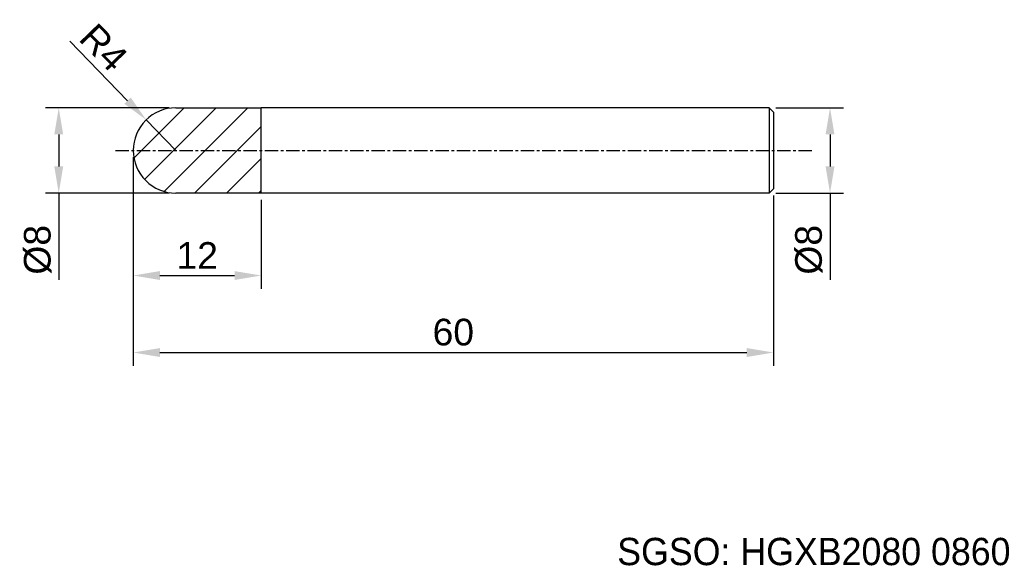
# Model space of a CAD drawing. Header units: millimetres. Extents: x 7887.1 to 7979.4, y 6083.5 to 6134.6.
import ezdxf
from ezdxf.enums import TextEntityAlignment as Align

# ---------------------------------------------------------------- set-up
doc = ezdxf.new("R2010")
doc.units = ezdxf.units.MM
doc.linetypes.add('CENTER', pattern=[2, 1.25, -0.25, 0.25, -0.25])
for name, color, linetype, lineweight in [('SK1', 4, 'Continuous', 25), ('SK4', 2, 'Continuous', 25), ('SK6', 5, 'Continuous', 25)]:
    doc.layers.add(name, color=color, linetype=linetype, lineweight=lineweight)
doc.styles.add('MS PGothic', font='txt')
doc.styles.get("Standard").update_dxf_attribs({"font": 'arial.ttf'})
doc.dimstyles.new('ISO-25', dxfattribs={"dimtxt": 2.5, "dimasz": 2.5, "dimexe": 1.25, "dimexo": 0.625, "dimtad": 1, "dimtxsty": 'Standard', "dimcen": 2.5, "dimadec": 0, "dimazin": 0, "dimtfac": 1, "dimtmove": 0, "dimatfit": 3, "dimfxl": 1, "dimarcsym": 0})

# ---------------------------------------------------------------- blocks, each defined once
blk = doc.blocks.new('*D101')
at = {"color": 0, "linetype": 'ByBlock', "lineweight": -2, "transparency": 16777216}
for p, q in [((7957.95, 6126.353), (7964.275, 6126.353)), ((7963.025, 6123.853), (7963.025, 6120.853)), ((7957.95, 6118.353), (7964.275, 6118.353)), ((7963.025, 6118.353), (7963.025, 6110.239))]:
    blk.add_line(p, q, dxfattribs=at)
at = {"color": 0, "linetype": 'ByBlock', "transparency": 16777216}
for points in [[(7962.608, 6123.853), (7963.441, 6123.853), (7963.025, 6126.353)], [(7962.608, 6120.853), (7963.441, 6120.853), (7963.025, 6118.353)]]:
    blk.add_solid(points, dxfattribs=at)
at = {"layer": 'Defpoints', "color": 0, "linetype": 'ByBlock', "transparency": 16777216}
for p in [(7957.325, 6126.353), (7957.325, 6118.353), (7963.025, 6118.353)]:
    blk.add_point(p, dxfattribs=at)
at = {"color": 0, "linetype": 'ByBlock', "transparency": 16777216, "insert": (7961.053, 6113.046), "char_height": 2.5, "attachment_point": 5, "rotation": 90}
blk.add_mtext('{\\fArial|b0|i0|c134|p34;%%C}8', dxfattribs=at)
blk = doc.blocks.new('*D103')
at = {"color": 0, "linetype": 'ByBlock', "lineweight": -2, "transparency": 16777216}
for p, q in [((7891.788, 6132.597), (7897.199, 6127.019)), ((7901.725, 6122.353), (7898.94, 6125.224))]:
    blk.add_line(p, q, dxfattribs=at)
at = {"color": 0, "linetype": 'ByBlock', "transparency": 16777216}
blk.add_solid([(7897.498, 6127.309), (7896.9, 6126.729), (7898.94, 6125.224)], dxfattribs=at)
at = {"layer": 'Defpoints', "color": 0, "linetype": 'ByBlock', "transparency": 16777216}
for p in [(7898.94, 6125.224), (7901.725, 6122.353)]:
    blk.add_point(p, dxfattribs=at)
at = {"color": 0, "linetype": 'ByBlock', "transparency": 16777216, "insert": (7894.969, 6132.01), "char_height": 2.5, "attachment_point": 5, "rotation": 314.12969}
blk.add_mtext('R4', dxfattribs=at)
blk = doc.blocks.new('*D104')
at = {"color": 0, "linetype": 'ByBlock', "lineweight": -2, "transparency": 16777216}
for p, q in [((7897.725, 6121.728), (7897.725, 6109.384)), ((7909.725, 6117.728), (7909.725, 6109.384)), ((7900.225, 6110.634), (7907.225, 6110.634))]:
    blk.add_line(p, q, dxfattribs=at)
at = {"color": 0, "linetype": 'ByBlock', "transparency": 16777216}
for points in [[(7900.225, 6111.051), (7900.225, 6110.217), (7897.725, 6110.634)], [(7907.225, 6111.051), (7907.225, 6110.217), (7909.725, 6110.634)]]:
    blk.add_solid(points, dxfattribs=at)
at = {"layer": 'Defpoints', "color": 0, "linetype": 'ByBlock', "transparency": 16777216}
for p in [(7897.725, 6122.353), (7909.725, 6118.353), (7909.725, 6110.634)]:
    blk.add_point(p, dxfattribs=at)
at = {"color": 0, "linetype": 'ByBlock', "transparency": 16777216, "insert": (7903.725, 6112.514), "char_height": 2.5, "attachment_point": 5}
blk.add_mtext('12', dxfattribs=at)
blk = doc.blocks.new('*D105')
at = {"color": 0, "linetype": 'ByBlock', "lineweight": -2, "transparency": 16777216}
for p, q in [((7901.1, 6126.353), (7889.502, 6126.353)), ((7890.752, 6123.853), (7890.752, 6120.853)), ((7901.095, 6118.353), (7889.502, 6118.353)), ((7890.752, 6118.353), (7890.752, 6110.239))]:
    blk.add_line(p, q, dxfattribs=at)
at = {"color": 0, "linetype": 'ByBlock', "transparency": 16777216}
for points in [[(7890.335, 6123.853), (7891.169, 6123.853), (7890.752, 6126.353)], [(7890.335, 6120.853), (7891.169, 6120.853), (7890.752, 6118.353)]]:
    blk.add_solid(points, dxfattribs=at)
at = {"layer": 'Defpoints', "color": 0, "linetype": 'ByBlock', "transparency": 16777216}
for p in [(7890.752, 6126.353), (7901.725, 6126.353), (7901.72, 6118.353)]:
    blk.add_point(p, dxfattribs=at)
at = {"color": 0, "linetype": 'ByBlock', "transparency": 16777216, "insert": (7888.781, 6113.046), "char_height": 2.5, "attachment_point": 5, "rotation": 90}
blk.add_mtext('%%C8', dxfattribs=at)
blk = doc.blocks.new('*D110')
at = {"color": 0, "linetype": 'ByBlock', "lineweight": -2, "transparency": 16777216}
for p, q in [((7897.725, 6121.728), (7897.725, 6102.168)), ((7957.725, 6118.128), (7957.725, 6102.168)), ((7900.225, 6103.418), (7955.225, 6103.418))]:
    blk.add_line(p, q, dxfattribs=at)
at = {"color": 0, "linetype": 'ByBlock', "transparency": 16777216}
for points in [[(7900.225, 6103.834), (7900.225, 6103.001), (7897.725, 6103.418)], [(7955.225, 6103.834), (7955.225, 6103.001), (7957.725, 6103.418)]]:
    blk.add_solid(points, dxfattribs=at)
at = {"layer": 'Defpoints', "color": 0, "linetype": 'ByBlock', "transparency": 16777216}
for p in [(7897.725, 6122.353), (7957.725, 6118.753), (7957.725, 6103.418)]:
    blk.add_point(p, dxfattribs=at)
at = {"color": 0, "linetype": 'ByBlock', "transparency": 16777216, "insert": (7927.725, 6105.319), "char_height": 2.5, "attachment_point": 5}
blk.add_mtext('60', dxfattribs=at)

msp = doc.modelspace()

# ---------------------------------------------------------------- hatches: boundary and pattern name
at = {"linetype": 'ByBlock'}
h = msp.add_hatch(dxfattribs=at)
h.set_pattern_fill('ANSI31', color=6, scale=0.666667)
h.set_pattern_definition([(45, (-2587.413, -2034.6736), (-1.49670935, 1.49670935), [])])
h.paths.add_polyline_path([(7909.725, 6126.353), (7901.725, 6126.353, 0.414214), (7897.725, 6122.353), (7909.725, 6122.353)])
h.paths.add_polyline_path([(7909.725, 6122.353), (7897.725, 6122.353, 0.414556), (7901.73, 6118.353), (7909.725, 6118.353)])

# ---------------------------------------------------------------- linework, layer by layer
at = {"color": 4, "linetype": 'ByBlock'}
for p in [(7901.725, 6126.353), (7909.725, 6118.353)]:
    msp.add_line(p, (7909.725, 6126.353), dxfattribs=at)
at = {"layer": 'SK1', "linetype": 'Continuous'}
for p, q in [((7957.325, 6126.353), (7909.725, 6126.353)), ((7957.325, 6126.353), (7957.725, 6125.953)), ((7957.325, 6126.353), (7957.325, 6118.353)), ((7957.725, 6125.953), (7957.725, 6118.753)), ((7909.725, 6118.353), (7901.72, 6118.353)), ((7957.325, 6118.353), (7909.725, 6118.353)), ((7957.725, 6118.753), (7957.325, 6118.353))]:
    msp.add_line(p, q, dxfattribs=at)
at = {"layer": 'SK1', "color": 4, "linetype": 'Continuous'}
for start, end in [(90, 180.00003), (179.99997, 270)]:
    msp.add_arc((7901.725, 6122.353), 4, start, end, dxfattribs=at)
at = {"layer": 'SK4', "linetype": 'CENTER'}
msp.add_line((7896.065, 6122.353), (7961.431, 6122.353), dxfattribs=at)

# ---------------------------------------------------------------- texts
at = {"layer": 'SK6', "color": 5, "linetype": 'Continuous', "style": 'MS PGothic'}
msp.add_text('SGSO: HGXB2080 0860', height=2.55961, dxfattribs=at).set_placement((7943.085, 6082.724), align=Align.BOTTOM_LEFT)

# ---------------------------------------------------------------- dimensions: what is measured, and where the dimension line sits
at = {"linetype": 'ByBlock'}
dim = msp.add_radius_dim(center=(7901.725, 6122.353), mpoint=(7898.94, 6125.224), dimstyle='ISO-25', dxfattribs=at)
dim.commit()
dim.dimension.update_dxf_attribs({"geometry": '*D103', "text_midpoint": (7894.969, 6132.01)})
for base, p1, p2, text, picture, middle in [((7890.752, 6126.353), (7901.72, 6118.353), (7901.725, 6126.353), '%%C<>', '*D105', (7890.752, 6113.046)), ((7963.025, 6118.353), (7957.325, 6126.353), (7957.325, 6118.353), '{\\fArial|b0|i0|c134|p34;%%C}<>', '*D101', (7963.025, 6113.046))]:
    dim = msp.add_linear_dim(base=base, p1=p1, p2=p2, angle=90, text=text, dimstyle='ISO-25', dxfattribs=at)
    dim.commit()
    dim.dimension.update_dxf_attribs({"geometry": picture, "text_midpoint": middle, "dimtype": 160})
dim = msp.add_linear_dim(base=(7909.725, 6110.634), p1=(7897.725, 6122.353), p2=(7909.725, 6118.353), dimstyle='ISO-25', dxfattribs=at)
dim.commit()
dim.dimension.update_dxf_attribs({"geometry": '*D104', "text_midpoint": (7903.725, 6110.634), "dimtype": 160})
dim = msp.add_linear_dim(base=(7957.725, 6103.418), p1=(7897.725, 6122.353), p2=(7957.725, 6118.753), dimstyle='ISO-25', dxfattribs=at)
dim.commit()
dim.dimension.update_dxf_attribs({"geometry": '*D110', "text_midpoint": (7927.725, 6105.319)})

doc.saveas('drawing.dxf')
